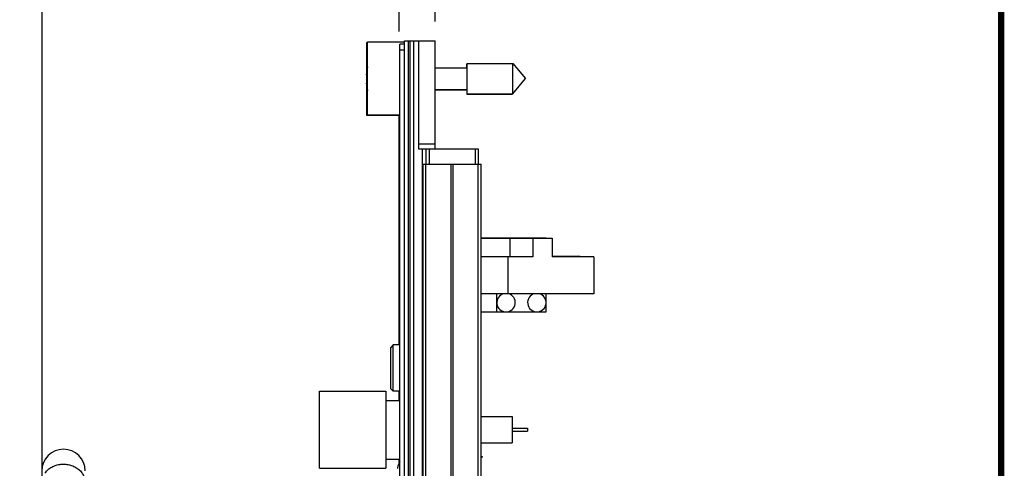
# Model space of a CAD drawing. Header units: inches. Extents: x 0.2 to 16.8, y 0.1 to 10.8.
# Tile 21 of 22: x 13.6 to 16.8, y 6.6 to 8.1. Entities that reach past the tile are written whole.
import ezdxf

# ---------------------------------------------------------------- set-up
doc = ezdxf.new("R2010")
doc.units = ezdxf.units.IN
doc.header["$LTSCALE"] = 0.935
doc.header["$MEASUREMENT"] = 0
doc.layers.get('0').update_dxf_attribs({"linetype": 'CONTINUOUS'})
doc.layers.add('DIMENSIONS', color=7, linetype='CONTINUOUS')
doc.styles.get("Standard").update_dxf_attribs({"font": 'txt', "width": 0.8})
doc.dimstyles.new('DIMSTYLE_1', dxfattribs={"dimtxt": 0.125, "dimasz": 0.18, "dimexe": 0.18, "dimexo": 0.0625, "dimgap": 0.09, "dimtad": 0, "dimtih": 1, "dimtoh": 1, "dimdec": 3, "dimzin": 4, "dimdsep": 46, "dimtxsty": 'STANDARD', "dimblk": '_FILLED', "dimblk1": '_FILLED', "dimblk2": '_FILLED', "dimcen": 0.09, "dimadec": 0, "dimazin": 0, "dimtp": 0.001, "dimtm": 0.001, "dimtfac": 1, "dimtdec": 3, "dimtofl": 0, "dimtmove": 0, "dimatfit": 3, "dimldrblk": '_FILLED', "dimfxl": 1, "dimtolj": 1, "dimtzin": 4, "dimarcsym": 0})

# ---------------------------------------------------------------- blocks, each defined once
blk = doc.blocks.new('*D0')
at = {"layer": 'DIMENSIONS', "color": 2, "linetype": 'CONTINUOUS'}
for p, q in [((14.6256, 8.4936), (14.6256, 8.6932)), ((14.7967, 8.3793), (14.6256, 8.4936)), ((14.7967, 8.0368), (14.7967, 8.3793))]:
    blk.add_line(p, q, dxfattribs=at)
at = {"layer": 'DIMENSIONS', "color": 2, "linetype": 'CONTINUOUS', "width": 0.8}
for s, p in [(']', (14.6881, 9.7807)), ('2.96', (14.6881, 9.3807)), ('[', (14.6881, 9.2807)), ('.117', (14.6881, 8.7557))]:
    blk.add_text(s, height=0.125, rotation=90, dxfattribs=at).set_placement(p)
blk = doc.blocks.new('_FILLED')
at = {"color": 0, "linetype": 'BYBLOCK'}
blk.add_solid([(0, 0), (-1, 0.174), (-1, -0.174)], dxfattribs=at)
blk = doc.blocks.new('*D1')
at = {"layer": 'DIMENSIONS', "color": 2, "linetype": 'CONTINUOUS'}
blk.add_line((13.6375, 5.898), (13.6375, 8.6932), dxfattribs=at)
at = {"layer": 'DIMENSIONS', "color": 2, "linetype": 'CONTINUOUS', "width": 0.8}
for s, p in [(']', (13.7, 9.8807)), ('32.4', (13.7, 9.4807)), ('[', (13.7, 9.3807)), ('1.276', (13.7, 8.7557))]:
    blk.add_text(s, height=0.125, rotation=90, dxfattribs=at).set_placement(p)
blk = doc.blocks.new('*D2')
at = {"layer": 'DIMENSIONS', "color": 2, "linetype": 'CONTINUOUS'}
blk.add_line((14.9132, 8.0682), (14.9132, 8.6932), dxfattribs=at)
at = {"layer": 'DIMENSIONS', "color": 2, "linetype": 'CONTINUOUS', "width": 0.8}
for s, p in [(']', (14.9757, 9.4807)), ('0', (14.9757, 9.3807)), ('[', (14.9757, 9.2807)), ('.000', (14.9757, 8.7557))]:
    blk.add_text(s, height=0.125, rotation=90, dxfattribs=at).set_placement(p)

msp = doc.modelspace()

# ---------------------------------------------------------------- linework, layer by layer
at = {"color": 7, "linetype": 'CONTINUOUS'}
for p, q in [((14.6917, 7.9067), (14.6917, 8.0008)), ((14.6932, 8.0008), (14.6917, 8.0008)), ((14.6932, 7.7652), (14.6932, 8.0022)), ((14.8132, 8.0022), (14.6932, 8.0022)), ((14.7982, 3.8857), (14.7982, 7.9957)), ((14.8132, 7.9957), (14.7982, 7.9957)), ((14.8117, 8.0043), (14.8117, 8.0022)), ((14.8126, 8.0043), (14.8117, 8.0043)), ((14.8132, 3.5627), (14.8132, 8.0057)), ((14.8132, 8.0057), (14.9132, 8.0057)), ((14.8252, 8.0057), (14.8252, 3.5627)), ((14.8312, 8.0057), (14.8312, 3.5627)), ((14.8432, 8.0057), (14.8432, 3.5627)), ((14.8592, 8.0057), (14.8592, 7.6557)), ((14.9132, 7.6557), (14.9132, 8.0057)), ((14.8132, 7.9757), (14.7982, 7.9757)), ((15.0154, 7.9187), (15.0154, 7.9315)), ((15.0154, 7.9315), (15.0169, 7.9315)), ((15.0169, 7.8345), (15.0169, 7.9329)), ((15.0169, 7.9329), (15.165, 7.9329)), ((15.165, 7.8345), (15.165, 7.9329)), ((15.165, 7.9329), (15.2063, 7.8837)), ((14.6896, 7.8961), (14.6917, 7.8961)), ((14.6932, 7.8975), (14.6911, 7.8975)), ((14.6917, 7.8699), (14.6917, 7.8975)), ((14.9132, 7.9187), (15.0169, 7.9187)), ((14.6912, 7.8686), (14.6896, 7.8686)), ((14.6911, 7.8699), (14.6932, 7.8699)), ((14.6917, 7.7638), (14.6917, 7.8606)), ((15.165, 7.8345), (15.2063, 7.8837)), ((14.9132, 7.8486), (15.0169, 7.8486)), ((14.9132, 7.8473), (15.0154, 7.8473)), ((15.0154, 7.8486), (15.0154, 7.8331)), ((15.0154, 7.8331), (15.1634, 7.8331)), ((15.0169, 7.8345), (15.165, 7.8345)), ((15.1634, 7.8331), (15.1646, 7.8345)), ((15.1634, 7.8345), (15.1634, 7.8331)), ((14.7982, 7.7652), (14.6932, 7.7652)), ((14.7967, 7.0198), (14.7967, 7.7652)), ((14.7967, 7.7638), (14.6917, 7.7638)), ((14.9132, 7.6712), (14.8592, 7.6712)), ((14.8592, 7.6557), (15.0532, 7.6557)), ((14.8724, 3.5627), (14.8724, 7.6557)), ((14.8832, 7.6557), (14.8832, 7.6057)), ((14.8932, 7.6557), (14.8932, 7.6057)), ((15.0432, 7.6557), (15.0432, 7.6057)), ((15.0532, 7.6557), (15.0532, 7.6057)), ((14.8742, 3.6057), (14.8742, 7.6057)), ((14.8742, 7.6057), (15.0622, 7.6057)), ((14.8831, 3.6057), (14.8831, 7.6057)), ((14.9651, 3.6057), (14.9651, 7.6057)), ((14.9713, 3.6057), (14.9713, 7.6057)), ((15.0532, 3.6057), (15.0532, 7.6057)), ((15.0622, 3.6057), (15.0622, 7.6057)), ((15.0622, 7.367), (15.2732, 7.367)), ((15.0622, 7.366), (15.2932, 7.366)), ((15.1349, 7.367), (15.1349, 7.366)), ((15.1549, 7.366), (15.1549, 7.306)), ((15.2102, 7.367), (15.2102, 7.366)), ((15.2302, 7.366), (15.2302, 7.306)), ((15.2732, 7.367), (15.2732, 7.366)), ((15.2932, 7.366), (15.2932, 7.306)), ((15.2302, 7.306), (15.0622, 7.306)), ((15.1489, 7.306), (15.1489, 7.186)), ((15.3832, 7.307), (15.2932, 7.307)), ((15.4282, 7.306), (15.2932, 7.306)), ((15.3832, 7.307), (15.3832, 7.306)), ((15.4282, 7.306), (15.4282, 7.186)), ((15.4282, 7.186), (15.0622, 7.186)), ((15.1131, 7.127), (15.1131, 7.186)), ((15.2731, 7.127), (15.2731, 7.186)), ((15.0622, 7.127), (15.2731, 7.127)), ((14.7773, 7.0198), (14.7694, 7.012)), ((14.7694, 6.8781), (14.7694, 7.012)), ((14.7773, 6.8702), (14.7773, 7.0198)), ((14.7982, 7.0198), (14.7773, 7.0198)), ((14.5382, 6.62), (14.5382, 6.87)), ((14.5382, 6.87), (14.7527, 6.87)), ((14.7527, 6.87), (14.7527, 6.62)), ((14.7773, 6.8702), (14.7694, 6.8781)), ((14.7982, 6.8702), (14.7773, 6.8702)), ((14.7967, 6.84), (14.7967, 6.8702)), ((14.7527, 6.84), (14.7982, 6.84)), ((15.0622, 6.7875), (15.1632, 6.7875)), ((15.1632, 6.7875), (15.1632, 6.7025)), ((15.1632, 6.75), (15.2132, 6.75)), ((15.2132, 6.75), (15.2132, 6.74)), ((15.1632, 6.74), (15.2132, 6.74)), ((15.0622, 6.7025), (15.1632, 6.7025)), ((14.7527, 6.65), (14.7982, 6.65)), ((14.7967, 6.6386), (14.7967, 6.65)), ((15.0622, 6.6557), (15.0654, 6.6557)), ((15.0654, 6.6587), (15.0654, 6.6557)), ((14.5382, 6.62), (14.7527, 6.62))]:
    msp.add_line(p, q, dxfattribs=at)
at = {"color": 3, "linetype": 'CONTINUOUS'}
msp.add_line((15.0622, 6.6587), (15.0654, 6.6587), dxfattribs=at)
at = {"color": 7, "linetype": 'CONTINUOUS', "const_width": 0.02}
msp.add_lwpolyline([(16.75, 0.2586), (16.75, 10.7586)], dxfattribs=at)
at = {"color": 7, "linetype": 'CONTINUOUS'}
for centre, radius, start, end in [((15.002, 7.8823), 0.3127, 172.972, 177.4743), ((15.0035, 7.8837), 0.3127, 172.9441, 177.4743), ((15.002, 7.8823), 0.3127, 182.5257, 187.0277), ((15.0035, 7.8837), 0.3127, 182.5257, 187.0587), ((15.1431, 7.157), 0.03, 104.3193, 75.6807), ((15.2431, 7.157), 0.03, 104.3193, 75.6807), ((13.707, 6.6112), 0.0705, 0, 180), ((14.9005, 6.5915), 0.114, 153.869, 162.1171)]:
    msp.add_arc(centre, radius, start, end, dxfattribs=at)
msp.add_open_spline([(13.647, 6.605), (13.6499, 6.6089), (13.6566, 6.6161), (13.669, 6.6245), (13.6832, 6.6304), (13.6986, 6.6335), (13.7144, 6.6335), (13.7299, 6.6307), (13.7442, 6.6249), (13.7567, 6.6166), (13.7668, 6.6062), (13.7739, 6.594), (13.777, 6.5828), (13.7775, 6.5759), (13.7775, 6.5735)], degree=3, knots=[0, 0, 0, 0, 0.084013, 0.171116, 0.26093, 0.35259, 0.444925, 0.536657, 0.626603, 0.713876, 0.798065, 0.879356, 0.958559, 1, 1, 1, 1], dxfattribs=at)
for points in [[(14.7911, 6.6229), (14.7908, 6.6218), (14.7906, 6.6206), (14.7904, 6.6195)], [(14.792, 6.6265), (14.7917, 6.6253), (14.7914, 6.6241), (14.7911, 6.6229)]]:
    msp.add_open_spline(points, degree=3, dxfattribs=at)

# ---------------------------------------------------------------- dimensions: what is measured, and where the dimension line sits
at = {"layer": 'DIMENSIONS', "color": 2, "linetype": 'CONTINUOUS'}
for feature_location, offset, dtype, origin, picture, middle in [((13.6375, 5.898), (0, 2.7952), 1, (14.9132, 7.6712), '*D1', (13.6375, 9.3682)), ((14.7967, 8.0368), (-0.1711, 0.6563), 0, (14.9132, 8.0057), '*D0', (14.6256, 9.3182)), ((14.9131886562, 8.0681744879), (0, 0.625), 1, (14.9131886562, 8.0056744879), '*D2', (14.9131886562, 9.1681744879))]:
    dim = msp.add_ordinate_dim(feature_location=feature_location, offset=offset, dtype=dtype, origin=origin, dimstyle='DIMSTYLE_1', dxfattribs=at)
    dim.commit()
    dim.dimension.update_dxf_attribs({"geometry": picture, "text_midpoint": middle})

doc.saveas('drawing.dxf')
